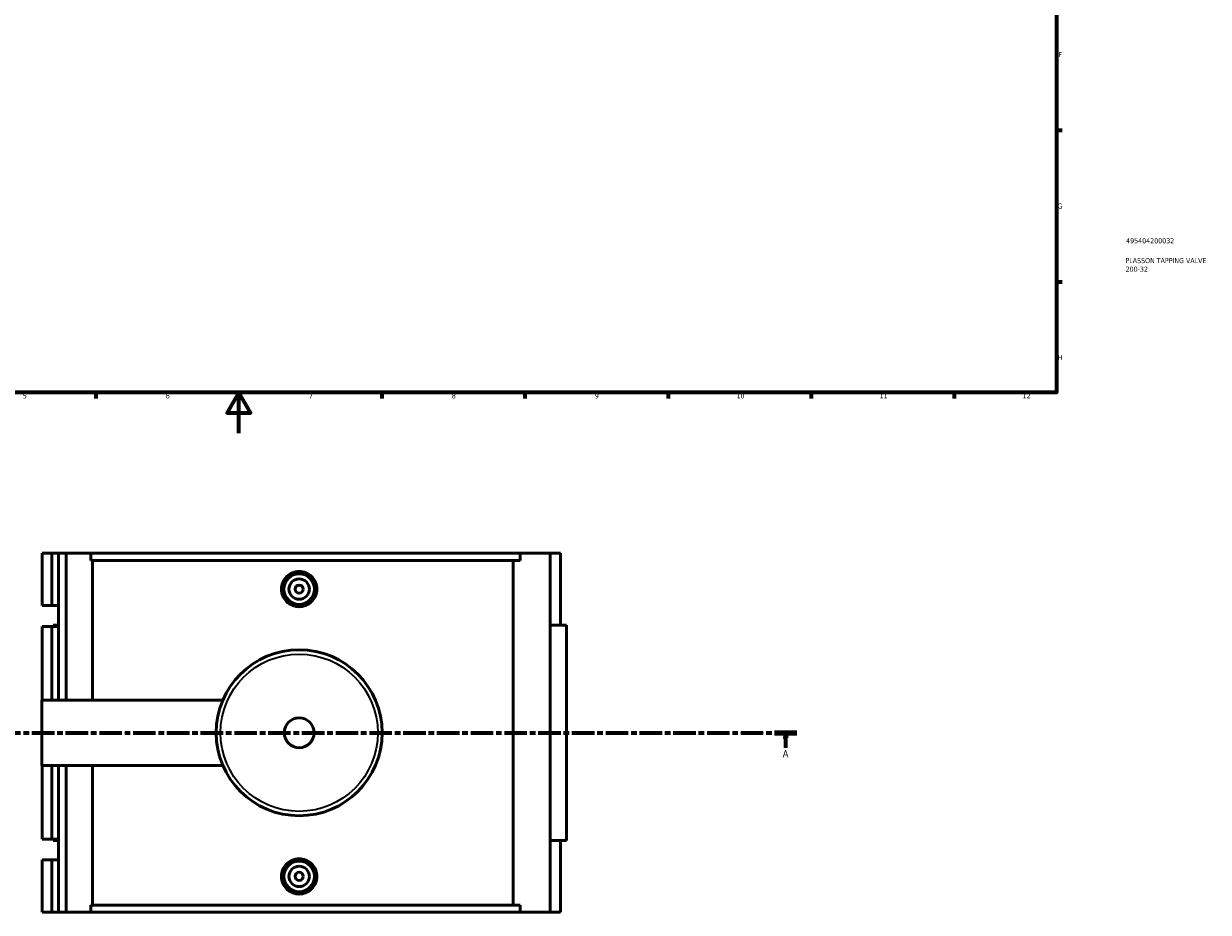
# Model space of a CAD drawing. Header units: millimetres. Extents: x 0 to 995, y -235 to 1211.
# Tile 3 of 7: x 315 to 895, y -235 to 201. Entities that reach past the tile are written whole.
import ezdxf

# ---------------------------------------------------------------- set-up
doc = ezdxf.new("R2010")
doc.units = ezdxf.units.MM
doc.linetypes.add('CHAIN', pattern=[0.3543, 0.2362, -0.0295, 0.0591, -0.0295])
for name, color, linetype, lineweight in [('Border (ISO)', 7, 'Continuous', 70), ('Section Line (ISO)', 7, 'CHAIN', 70), ('Title (ISO)', 7, 'Continuous', 50), ('Visible (ISO)', 7, 'Continuous', 50), ('Visible Narrow (ISO)', 7, 'Continuous', 35)]:
    doc.layers.add(name, color=color, linetype=linetype, lineweight=lineweight)
doc.styles.add('Label Text (ISO)', font='tahoma.ttf')
doc.styles.add('Note Text (ISO)', font='tahoma.ttf')

# ---------------------------------------------------------------- blocks, each defined once
blk = doc.blocks.new('Borders Default Border')
at = {"layer": 'Border (ISO)'}
for p, q in [((821, 148.5), (823.9, 148.5)), ((821, 74.25), (823.9, 74.25)), ((350.42, 20), (350.42, 17.1)), ((490.58, 20), (490.58, 17.1)), ((560.67, 20), (560.67, 17.1)), ((630.75, 20), (630.75, 17.1)), ((700.83, 20), (700.83, 17.1)), ((770.92, 20), (770.92, 17.1))]:
    blk.add_line(p, q, dxfattribs=at)
at = {"layer": 'Border (ISO)', "flags": 128}
for points in [[(20, 20), (20, 574), (821, 574), (821, 20), (20, 20)], [(420.5, 0), (420.5, 20), (414.73, 10), (426.27, 10), (420.5, 20)]]:
    blk.add_lwpolyline(points, dxfattribs=at)
at = {"layer": 'Border (ISO)', "color": 232, "true_color": 0xca0064, "char_height": 2.5, "attachment_point": 7, "style": 'Note Text (ISO)'}
for s, insert in [('F', (822, 184.38)), ('G', (821.61, 110.08)), ('H', (821.74, 35.88)), ('5', (314.64, 17.05)), ('6', (384.66, 17.05)), ('7', (454.77, 17.1)), ('8', (524.81, 17.04)), ('9', (594.88, 17.05)), ('10', (664.29, 17.05)), ('11', (734.37, 17.1)), ('12', (804.46, 17.1))]:
    blk.add_mtext(s, dxfattribs=dict(at, insert=insert))
blk = doc.blocks.new('Title Blocks ISO')
at = {"layer": 'Title (ISO)', "color": 232, "true_color": 0xca0064, "style": 'Note Text (ISO)'}
for tag, p in [('PART_NUMBER_001', (34.16, 73.13)), ('DESCRIPTION_001', (33.84, 63.4)), ('DESCRIPTION_002', (33.91, 59.18))]:
    blk.add_attdef(tag, p, '', height=2.5, dxfattribs=at)
blk = doc.blocks.new('2dTransSection0')
at = {"layer": 'Section Line (ISO)', "linetype": 'CHAIN', "ltscale": 46.681}
blk.add_line((269.45, -146.75), (693.87, -146.75), dxfattribs=at)
at = {"layer": 'Section Line (ISO)', "linetype": 'Continuous', "lineweight": 140}
for p, q in [((269.45, -146.75), (280.39, -146.75)), ((682.93, -146.75), (693.87, -146.75))]:
    blk.add_line(p, q, dxfattribs=at)
at = {"layer": 'Section Line (ISO)', "linetype": 'Continuous'}
for p, q in [((274.92, -146.75), (274.42, -149.25)), ((274.42, -149.25), (275.42, -149.25)), ((274.92, -149.25), (274.92, -146.75)), ((275.42, -149.25), (274.92, -146.75)), ((274.92, -154.16), (274.92, -149.25)), ((688.4, -146.75), (687.9, -149.25)), ((687.9, -149.25), (688.9, -149.25)), ((688.4, -149.25), (688.4, -146.75)), ((688.9, -149.25), (688.4, -146.75)), ((688.4, -154.16), (688.4, -149.25))]:
    blk.add_line(p, q, dxfattribs=at)
at = {"layer": 'Section Line (ISO)', "linetype": 'Continuous', "flags": 128}
for points in [[(275.42, -149.25), (274.92, -146.75), (274.42, -149.25), (275.42, -149.25)], [(688.9, -149.25), (688.4, -146.75), (687.9, -149.25), (688.9, -149.25)]]:
    blk.add_lwpolyline(points, dxfattribs=at)
at = {"layer": 'Section Line (ISO)'}
for points in [[(275.42, -149.25), (274.92, -146.75), (274.42, -149.25), (275.42, -149.25)], [(688.9, -149.25), (688.4, -146.75), (687.9, -149.25), (688.9, -149.25)]]:
    blk.add_solid(points, dxfattribs=at)
at = {"layer": 'Section Line (ISO)', "char_height": 3.5, "attachment_point": 7, "style": 'Label Text (ISO)'}
for insert in [(273.43, -158.75), (686.91, -158.75)]:
    blk.add_mtext('A', dxfattribs=dict(at, insert=insert))

msp = doc.modelspace()

# ---------------------------------------------------------------- linework, layer by layer
at = {"layer": 'Visible (ISO)'}
for p, q in [((324.11, -58.754), (324.11, -84.454)), ((324.11, -58.754), (328.899, -58.754)), ((328.899, -58.754), (332.093, -58.754)), ((328.899, -58.754), (328.899, -84.454)), ((332.093, -58.754), (332.093, -84.454)), ((332.093, -58.754), (335.924, -58.754)), ((335.924, -58.754), (335.924, -130.754)), ((335.924, -58.754), (347.909, -58.754)), ((347.909, -58.754), (347.909, -62.274)), ((347.909, -58.754), (558.268, -58.754)), ((558.268, -62.274), (347.909, -62.274)), ((348.704, -62.274), (348.704, -130.754)), ((554.821, -231.234), (554.821, -62.274)), ((573.05, -58.754), (558.268, -58.754)), ((558.268, -62.274), (558.268, -58.754)), ((578.033, -58.754), (573.05, -58.754)), ((573.05, -58.754), (573.05, -234.754)), ((578.033, -58.754), (578.033, -93.954)), ((324.11, -84.454), (328.899, -84.454)), ((328.899, -84.454), (332.093, -84.454)), ((332.093, -84.454), (332.093, -94.654)), ((328.899, -94.654), (324.11, -94.654)), ((324.11, -94.654), (324.11, -130.754)), ((332.093, -94.654), (328.899, -94.654)), ((328.899, -94.654), (328.899, -130.754)), ((332.093, -93.954), (329.483, -93.954)), ((329.483, -93.954), (329.483, -94.654)), ((332.093, -94.654), (332.093, -130.754)), ((581.033, -93.954), (573.05, -93.954)), ((581.033, -93.954), (581.033, -199.554)), ((324.029, -162.754), (324.029, -130.754)), ((324.029, -130.754), (412.642, -130.754)), ((324.029, -162.754), (412.642, -162.754)), ((324.11, -162.754), (324.11, -198.854)), ((328.899, -162.754), (328.899, -198.854)), ((332.093, -162.754), (332.093, -198.854)), ((335.924, -162.754), (335.924, -234.754)), ((348.704, -162.754), (348.704, -231.234)), ((324.11, -198.854), (328.899, -198.854)), ((328.899, -198.854), (332.093, -198.854)), ((329.483, -198.854), (329.483, -199.554)), ((329.483, -199.554), (332.093, -199.554)), ((332.093, -198.854), (332.093, -209.054)), ((573.05, -199.554), (581.033, -199.554)), ((578.033, -199.554), (578.033, -234.754)), ((328.899, -209.054), (324.11, -209.054)), ((324.11, -209.054), (324.11, -234.754)), ((332.093, -209.054), (328.899, -209.054)), ((328.899, -209.054), (328.899, -234.754)), ((332.093, -209.054), (332.093, -234.754)), ((347.909, -231.234), (347.909, -234.754)), ((558.268, -231.234), (347.909, -231.234)), ((558.268, -234.754), (558.268, -231.234)), ((324.11, -234.754), (328.899, -234.754)), ((328.899, -234.754), (332.093, -234.754)), ((332.093, -234.754), (335.924, -234.754)), ((335.924, -234.754), (347.909, -234.754)), ((347.909, -234.754), (558.268, -234.754)), ((558.268, -234.754), (573.05, -234.754)), ((573.05, -234.754), (578.033, -234.754))]:
    msp.add_line(p, q, dxfattribs=at)
for centre, radius in [((450.029, -76.354), 7.5), ((450.029, -76.354), 5), ((450.029, -76.354), 2), ((450.029, -146.754), 40.667), ((450.029, -146.754), 7.32), ((450.029, -217.154), 7.5), ((450.029, -217.154), 5), ((450.029, -217.154), 2)]:
    msp.add_circle(centre, radius, dxfattribs=at)
for points, knots in [([(458.695, -76.354), (458.695, -77.441), (458.476, -78.6), (457.589, -80.73), (456.921, -81.702), (455.381, -83.233), (454.407, -83.896), (452.274, -84.775), (451.115, -84.992), (448.943, -84.992), (447.784, -84.775), (445.651, -83.896), (444.677, -83.233), (443.138, -81.702), (442.469, -80.73), (441.582, -78.6), (441.364, -77.441), (441.364, -75.267), (441.582, -74.108), (442.469, -71.978), (443.138, -71.007), (444.677, -69.475), (445.651, -68.812), (447.784, -67.933), (448.943, -67.717), (451.115, -67.717), (452.274, -67.933), (454.407, -68.812), (455.381, -69.475), (456.921, -71.007), (457.589, -71.978), (458.476, -74.108), (458.695, -75.267), (458.695, -76.354)], [0, 0, 0, 0, 0.3261369, 0.3261369, 0.6522737, 0.6522737, 0.9781679, 0.9781679, 1.3040621, 1.3040621, 1.6299563, 1.6299563, 1.9558504, 1.9558504, 2.2819873, 2.2819873, 2.6081242, 2.6081242, 2.9342611, 2.9342611, 3.2603979, 3.2603979, 3.5862921, 3.5862921, 3.9121863, 3.9121863, 4.2380805, 4.2380805, 4.5639746, 4.5639746, 4.8901115, 4.8901115, 5.2162484, 5.2162484, 5.2162484, 5.2162484]), ([(458.695, -217.154), (458.695, -218.241), (458.476, -219.4), (457.589, -221.53), (456.921, -222.502), (455.381, -224.033), (454.407, -224.696), (452.274, -225.575), (451.115, -225.792), (448.943, -225.792), (447.784, -225.575), (445.651, -224.696), (444.677, -224.033), (443.138, -222.502), (442.469, -221.53), (441.582, -219.4), (441.364, -218.241), (441.364, -217.154), (441.364, -216.067), (441.582, -214.908), (442.469, -212.778), (443.138, -211.807), (444.677, -210.275), (445.651, -209.612), (447.784, -208.733), (448.943, -208.517), (451.115, -208.517), (452.274, -208.733), (454.407, -209.612), (455.381, -210.275), (456.921, -211.807), (457.589, -212.778), (458.476, -214.908), (458.695, -216.067), (458.695, -217.154)], [2.6081242, 2.6081242, 2.6081242, 2.6081242, 2.9342611, 2.9342611, 3.2603979, 3.2603979, 3.5862921, 3.5862921, 3.9121863, 3.9121863, 4.2380805, 4.2380805, 4.5639746, 4.5639746, 4.8901115, 4.8901115, 5.2162484, 5.2162484, 5.2162484, 5.5423852, 5.5423852, 5.8685221, 5.8685221, 6.1944163, 6.1944163, 6.5203105, 6.5203105, 6.8462046, 6.8462046, 7.1720988, 7.1720988, 7.4982357, 7.4982357, 7.8243725, 7.8243725, 7.8243725, 7.8243725])]:
    msp.add_open_spline(points, degree=3, knots=knots, dxfattribs=at)
at = {"layer": 'Visible Narrow (ISO)'}
msp.add_circle((450.029, -146.754), 38.525, dxfattribs=at)

# ---------------------------------------------------------------- block references
msp.add_blockref('Borders Default Border', (0, 0))
msp.add_blockref('Title Blocks ISO', (821, 20)).add_auto_attribs({'PART_NUMBER_001': '495404200032', 'DESCRIPTION_001': 'PLASSON TAPPING VALVE', 'DESCRIPTION_002': '200-32'})
at = {"layer": 'Section Line (ISO)'}
msp.add_blockref('2dTransSection0', (0, 0), dxfattribs=at)

doc.saveas('drawing.dxf')
